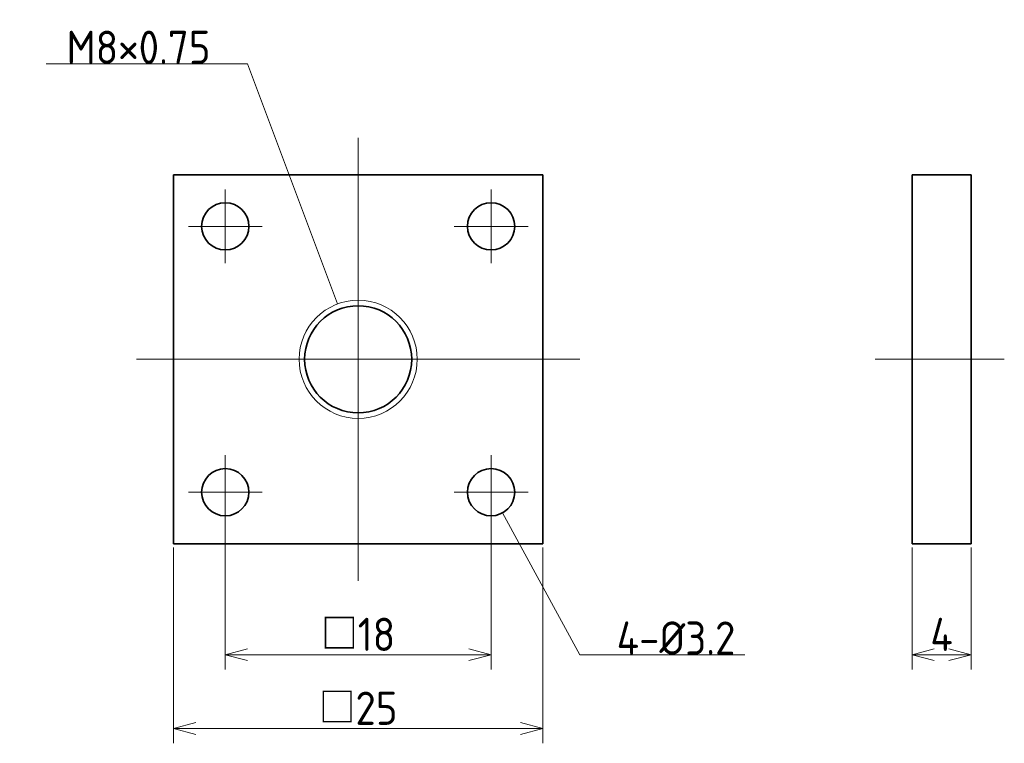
# Model space of a CAD drawing. Header units: millimetres. Extents: x 167.1 to 233.7, y 144 to 193.
import ezdxf

# ---------------------------------------------------------------- set-up
doc = ezdxf.new("R2010")
doc.units = ezdxf.units.MM
doc.header["$MEASUREMENT"] = 0
doc.linetypes.add('CENTER', pattern=[50.8, 31.75, -6.35, 6.35, -6.35])
doc.layers.get('0').update_dxf_attribs({"plot": 0})
doc.layers.add('図形', color=7, linetype='Continuous', lineweight=35)
doc.layers.add('寸法・文字', color=3, linetype='Continuous', lineweight=18)
doc.layers.get('0').off()
doc.styles.add('Dimension', font='isocp.shx', dxfattribs={"bigfont": 'bigfont.shx'})
doc.dimstyles.new('DXF用', dxfattribs={"dimscale": 0, "dimtxt": 4.5, "dimasz": 3, "dimexe": 2, "dimexo": 0.5, "dimgap": 0.5, "dimtad": 1, "dimdec": 3, "dimdsep": 46, "dimtxsty": 'Dimension', "dimblk": 'OPEN30', "dimcen": 2.5, "dimclrd": 3, "dimclre": 3, "dimclrt": 3, "dimazin": 2, "dimtfac": 1, "dimtdec": 3, "dimtmove": 0, "dimatfit": 3, "dimldrblk": 'OPEN30', "dimfxl": 1, "dimlwd": 18, "dimlwe": 18, "dimarcsym": 0})

# ---------------------------------------------------------------- blocks, each defined once
blk = doc.blocks.new('_Open30')
at = {"color": 0, "linetype": 'ByBlock', "lineweight": -2}
for p, q in [((-1, 0.268), (0, 0)), ((0, 0), (-1, -0.268)), ((0, 0), (-1, 0))]:
    blk.add_line(p, q, dxfattribs=at)
blk = doc.blocks.new('*D5')
at = {"layer": 'Defpoints', "color": 0}
for p in [(177.5, 157.5), (202.5, 157.5), (202.5, 145)]:
    blk.add_point(p, dxfattribs=at)
at = {"layer": '寸法・文字', "color": 3, "lineweight": 18}
for p, q in [((177.5, 157.25), (177.5, 144)), ((202.5, 157.25), (202.5, 144)), ((179, 145), (201, 145))]:
    blk.add_line(p, q, dxfattribs=at)
at = {"layer": '寸法・文字', "color": 3, "lineweight": 18, "xscale": 1.5, "yscale": 1.5, "zscale": 1.5, "rotation": 180}
blk.add_blockref('_Open30', (177.5, 145), dxfattribs=at)
at = {"layer": '寸法・文字', "color": 3, "lineweight": 18, "xscale": 1.5, "yscale": 1.5, "zscale": 1.5}
blk.add_blockref('_Open30', (202.5, 145), dxfattribs=at)
at = {"layer": '寸法・文字', "color": 3, "insert": (190, 146.375), "char_height": 2.25, "attachment_point": 5, "style": 'Dimension'}
blk.add_mtext('□25', dxfattribs=at)
blk = doc.blocks.new('*D6')
at = {"layer": 'Defpoints', "color": 0}
for p in [(181, 159.4), (199, 159.4), (199, 150)]:
    blk.add_point(p, dxfattribs=at)
at = {"layer": '寸法・文字', "color": 3, "lineweight": 18}
for p, q in [((181, 159.15), (181, 149)), ((199, 159.15), (199, 149)), ((182.5, 150), (197.5, 150))]:
    blk.add_line(p, q, dxfattribs=at)
at = {"layer": '寸法・文字', "color": 3, "lineweight": 18, "xscale": 1.5, "yscale": 1.5, "zscale": 1.5, "rotation": 180}
blk.add_blockref('_Open30', (181, 150), dxfattribs=at)
at = {"layer": '寸法・文字', "color": 3, "lineweight": 18, "xscale": 1.5, "yscale": 1.5, "zscale": 1.5}
blk.add_blockref('_Open30', (199, 150), dxfattribs=at)
at = {"layer": '寸法・文字', "color": 3, "insert": (190, 151.375), "char_height": 2.25, "attachment_point": 5, "style": 'Dimension'}
blk.add_mtext('□18', dxfattribs=at)
blk = doc.blocks.new('*D7')
at = {"layer": 'Defpoints', "color": 0}
for p in [(227.5, 157.5), (231.5, 157.5), (231.5, 150)]:
    blk.add_point(p, dxfattribs=at)
at = {"layer": '寸法・文字', "color": 3, "lineweight": 18}
for p, q in [((227.5, 157.25), (227.5, 149)), ((231.5, 157.25), (231.5, 149)), ((229, 150), (230, 150))]:
    blk.add_line(p, q, dxfattribs=at)
at = {"layer": '寸法・文字', "color": 3, "lineweight": 18, "xscale": 1.5, "yscale": 1.5, "zscale": 1.5, "rotation": 180}
blk.add_blockref('_Open30', (227.5, 150), dxfattribs=at)
at = {"layer": '寸法・文字', "color": 3, "lineweight": 18, "xscale": 1.5, "yscale": 1.5, "zscale": 1.5}
blk.add_blockref('_Open30', (231.5, 150), dxfattribs=at)
at = {"layer": '寸法・文字', "color": 3, "insert": (229.5, 151.375), "char_height": 2.25, "attachment_point": 5, "style": 'Dimension'}
blk.add_mtext('4', dxfattribs=at)

msp = doc.modelspace()

# ---------------------------------------------------------------- linework, layer by layer
at = {"layer": '図形', "color": 3, "linetype": 'CENTER', "lineweight": 18}
for p, q in [((190, 155), (190, 185)), ((181, 176.5), (181, 181.5)), ((199, 176.5), (199, 181.5)), ((183.5, 179), (178.5, 179)), ((196.5, 179), (201.5, 179)), ((175, 170), (205, 170)), ((225, 170), (233.75, 170)), ((181, 163.5), (181, 158.5)), ((199, 163.5), (199, 158.5)), ((183.5, 161), (178.5, 161)), ((196.5, 161), (201.5, 161))]:
    msp.add_line(p, q, dxfattribs=at)
at = {"layer": '図形'}
for p, q in [((177.5, 182.5), (202.5, 182.5)), ((177.5, 157.5), (177.5, 182.5)), ((202.5, 157.5), (202.5, 182.5)), ((227.5, 157.5), (227.5, 182.5)), ((227.5, 182.5), (231.5, 182.5)), ((231.5, 157.5), (231.5, 182.5)), ((177.5, 157.5), (202.5, 157.5)), ((227.5, 157.5), (231.5, 157.5))]:
    msp.add_line(p, q, dxfattribs=at)
for centre, radius in [((181, 179), 1.6), ((199, 179), 1.6), ((190, 170), 3.625), ((181, 161), 1.6), ((199, 161), 1.6)]:
    msp.add_circle(centre, radius, dxfattribs=at)
at = {"layer": '図形', "color": 3, "lineweight": 18}
msp.add_circle((190, 170), 4, dxfattribs=at)

# ---------------------------------------------------------------- texts
at = {"layer": '寸法・文字', "char_height": 2.25, "style": 'Dimension'}
for s, insert, attachment_point in [('M8×0.75', (180, 190), 9), ('4-%%c3.2', (207.5, 150), 7)]:
    msp.add_mtext(s, dxfattribs=dict(at, insert=insert, attachment_point=attachment_point))

# ---------------------------------------------------------------- dimensions: what is measured, and where the dimension line sits
at = {"layer": '寸法・文字'}
for base, p1, p2, picture, middle in [((199, 150), (181, 159.4), (199, 159.4), '*D6', (190, 151.375)), ((202.5, 145), (177.5, 157.5), (202.5, 157.5), '*D5', (190, 146.3752))]:
    dim = msp.add_linear_dim(base=base, p1=p1, p2=p2, text='□<>', dimstyle='DXF用', override={"dimscale": 0.5}, dxfattribs=at)
    dim.commit()
    dim.dimension.update_dxf_attribs({"geometry": picture, "text_midpoint": middle})
dim = msp.add_linear_dim(base=(231.5, 150), p1=(227.5, 157.5), p2=(231.5, 157.5), dimstyle='DXF用', override={"dimscale": 0.5}, dxfattribs=at)
dim.commit()
dim.dimension.update_dxf_attribs({"geometry": '*D7', "text_midpoint": (229.5, 150), "dimtype": 160})

# ---------------------------------------------------------------- leaders
at = {"layer": '寸法・文字', "annotation_type": 0, "has_hookline": 1}
for points, hookline_direction, text_width in [([(188.5955, 173.7453), (182.5, 190), (180, 190)], 1, 11.1182), ([(199.7662, 159.5954), (205, 150), (207.5, 150)], 0, 8.6851)]:
    msp.add_leader(points, dimstyle='DXF用', override={"dimscale": 0.5, "dimgap": 0}, dxfattribs=dict(at, hookline_direction=hookline_direction, text_width=text_width))

doc.saveas('drawing.dxf')
